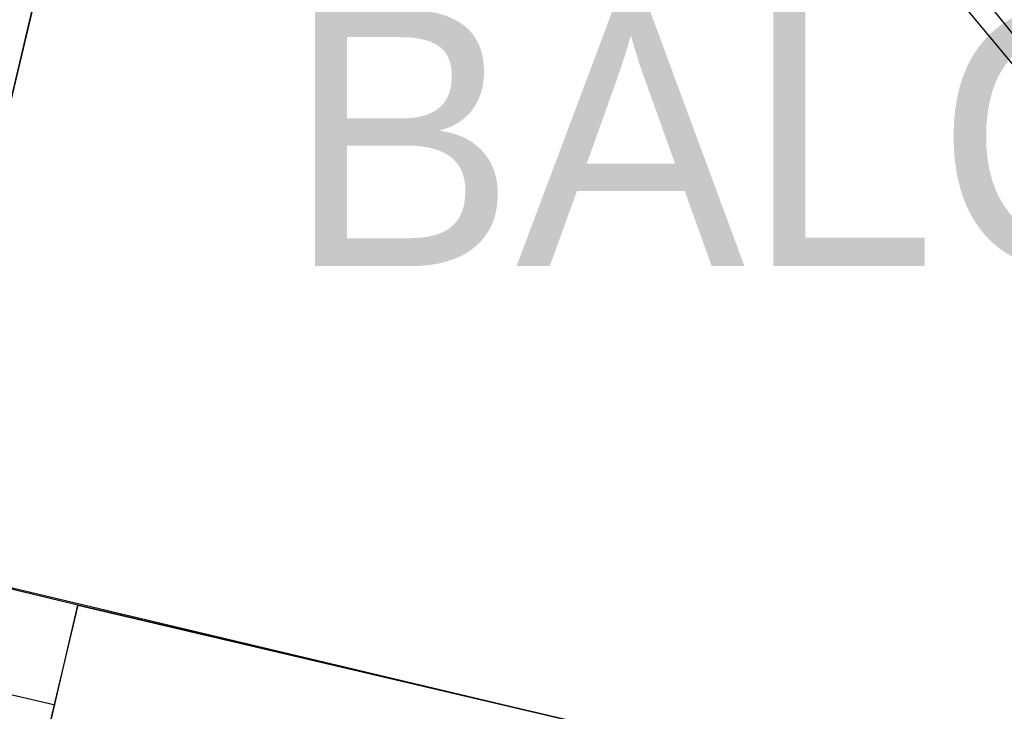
# Model space of a CAD drawing. Header units: feet. Extents: x -79 to 198, y -22 to 181.
# Tile 205 of 256: x 115.67 to 121.97, y 130.87 to 135.3. Entities that reach past the tile are written whole.
import ezdxf
from ezdxf.enums import TextEntityAlignment as Align

# ---------------------------------------------------------------- set-up
doc = ezdxf.new("R2010")
doc.units = ezdxf.units.FT
for name, color, linetype in [('A-LINEA', 7, 'CONTINUOUS'), ('A-MURO-CONCRETO', 8, 'CONTINUOUS'), ('A-TEXTO-PDF', 3, 'CONTINUOUS')]:
    doc.layers.add(name, color=color, linetype=linetype)

msp = doc.modelspace()

# ---------------------------------------------------------------- linework, layer by layer
at = {"layer": 'A-LINEA'}
for p, q in [((140.7504, 112.4542), (100.776, 160.6287)), ((140.277, 112.3118), (103.3057, 158.7075)), ((117.8667, 144.3111), (114.9067, 131.8311)), ((116.04, 131.5511), (114.0933, 132.0178))]:
    msp.add_line(p, q, dxfattribs=at)
for points in [[(103.1067, 159.3911), (103.0667, 159.2178), (102.5733, 157.1111), (102.8667, 156.9378), (100.9867, 148.9911), (103.5867, 148.3778), (103.4267, 147.7244), (111.4267, 145.8444), (113.8133, 145.2711), (117.8667, 144.3111), (114.9067, 131.8311), (119.4533, 130.7511), (119.2933, 130.0978), (122, 129.4578), (128.0267, 128.0444), (124.1867, 111.8044), (124.44, 111.7378), (125.7867, 111.4178), (129.48, 110.5511), (135.96, 109.0178), (135.88, 108.6844), (141.96, 107.2578)], [(103.1067, 159.3911), (103.0667, 159.2178), (102.5733, 157.1111), (102.8667, 156.9378), (100.9867, 148.9911), (103.5867, 148.3778), (103.4267, 147.7244), (111.4267, 145.8444), (113.8133, 145.2711), (117.8667, 144.3111), (114.9067, 131.8311), (119.4533, 130.7511), (119.2933, 130.0978), (122, 129.4578), (128.0267, 128.0444), (124.1867, 111.8044), (124.44, 111.7378), (125.7867, 111.4178), (129.48, 110.5511), (135.96, 109.0178), (135.88, 108.6844), (141.96, 107.2578)], [(115.8933, 130.9111), (113.9467, 131.3644), (114.0933, 132.0178)], [(119.1067, 129.2978), (119.4533, 130.7511), (116.04, 131.5511), (115.6933, 130.0978), (119.1067, 129.2978)]]:
    msp.add_lwpolyline(points, dxfattribs=at)
at = {"layer": 'A-MURO-CONCRETO'}
msp.add_lwpolyline([(116.04, 131.5511), (119.4533, 130.7511), (115.8533, 130.7511), (116.04, 131.5511), (116.04, 131.5511)], dxfattribs=at)

# ---------------------------------------------------------------- texts
at = {"layer": 'A-TEXTO-PDF'}
msp.add_text('BALCONY', height=1.646, dxfattribs=at).set_placement((122.6365, 133.7252), align=Align.CENTER)

doc.saveas('drawing.dxf')
